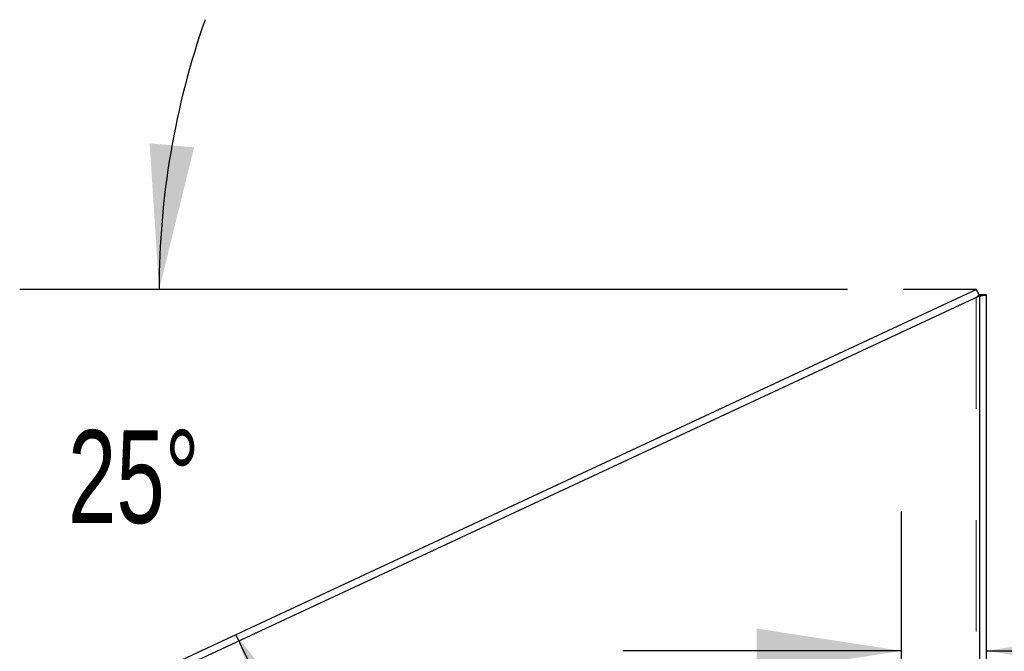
# Model space of a CAD drawing. Header units: inches. Extents: x 0.2 to 10.7, y 0.2 to 7.9.
# Tile 100 of 105: x 6.2 to 7.1, y 4.9 to 5.5. Entities that reach past the tile are written whole.
import ezdxf

# ---------------------------------------------------------------- set-up
doc = ezdxf.new("R2010")
doc.units = ezdxf.units.IN
doc.header["$MEASUREMENT"] = 0
doc.linetypes.add('HIDDEN', pattern=[0.075, 0.05, -0.025])
doc.layers.add('DIMENSIONS', color=140, linetype='Continuous')
doc.styles.add('SLDTEXTSTYLE0', font='TXT', dxfattribs={"width": 0.7})
doc.dimstyles.new('SLDDIMSTYLE4', dxfattribs={"dimtxt": 0.084961, "dimasz": 0.13, "dimexe": 0, "dimexo": 0.0625, "dimgap": 0.02124, "dimtad": 0, "dimtih": 1, "dimtoh": 1, "dimdec": 4, "dimlfac": 12, "dimzin": 12, "dimdsep": 46, "dimtxsty": 'SLDTEXTSTYLE0', "dimsah": 1, "dimcen": 0.09, "dimadec": 0, "dimazin": 3, "dimtfac": 1, "dimtdec": 0, "dimtofl": 0, "dimtmove": 0, "dimatfit": 3, "dimfxl": 0, "dimfrac": 2, "dimtolj": 1, "dimtzin": 12, "dimarcsym": 0})
doc.dimstyles.new('SLDDIMSTYLE5', dxfattribs={"dimtxt": 0.084961, "dimasz": 0.13, "dimexe": 0, "dimexo": 0.0625, "dimgap": 0.02124, "dimtad": 0, "dimtih": 1, "dimtoh": 1, "dimlfac": 12, "dimrnd": 1e-09, "dimdsep": 46, "dimtxsty": 'SLDTEXTSTYLE0', "dimsah": 1, "dimcen": 0.09, "dimadec": 0, "dimazin": 2, "dimtfac": 1, "dimtmove": 0, "dimatfit": 0, "dimfxl": 0, "dimfrac": 2, "dimtolj": 1, "dimtzin": 12, "dimarcsym": 0})

# ---------------------------------------------------------------- blocks, each defined once
blk = doc.blocks.new('_D_15')
at = {"layer": 'DIMENSIONS'}
blk.add_line((6.96722, 5.23413), (6.22502, 5.23413), dxfattribs=at)
for start, end in [(160.6956, 180), (205, 224.3044)]:
    blk.add_arc((7.0829, 5.23413), 0.73288, start, end, dxfattribs=at)
for points in [[(6.35002, 5.23413), (6.38134, 5.36187), (6.34149, 5.36538)], [(6.41868, 4.9244), (6.46642, 4.80184), (6.50105, 4.82186)]]:
    blk.add_solid(points, dxfattribs=at)
at = {"layer": 'DIMENSIONS', "insert": (6.2683, 5.10801), "char_height": 0.083333, "attachment_point": 1, "style": 'SLDTEXTSTYLE0'}
blk.add_mtext('25°', dxfattribs=at)
blk = doc.blocks.new('_D_16')
at = {"layer": 'DIMENSIONS'}
for p, q in [((7.01568, 4.75466), (7.01568, 5.03498)), ((7.01568, 4.90998), (6.76568, 4.90998)), ((7.09143, 4.90998), (7.31497, 4.90998)), ((7.4301, 4.90998), (7.40157, 4.90998)), ((7.40157, 4.90998), (7.40157, 4.77495)), ((7.68257, 4.90998), (7.7111, 4.90998)), ((7.7111, 4.90998), (7.7111, 4.77495)), ((7.40157, 4.77495), (7.4301, 4.77495)), ((7.7111, 4.77495), (7.68257, 4.77495))]:
    blk.add_line(p, q, dxfattribs=at)
for points in [[(7.01568, 4.90998), (6.88568, 4.92998), (6.88568, 4.88998)], [(7.09143, 4.90998), (7.22143, 4.88998), (7.22143, 4.92998)]]:
    blk.add_solid(points, dxfattribs=at)
at = {"layer": 'DIMENSIONS', "char_height": 0.083333, "attachment_point": 1, "style": 'SLDTEXTSTYLE0'}
for s, insert in [('0.91', (7.4301, 5.03642)), ('23.1', (7.4301, 4.88237))]:
    blk.add_mtext(s, dxfattribs=dict(at, insert=insert))

msp = doc.modelspace()

# ---------------------------------------------------------------- linework, layer by layer
at = {"color": 7, "linetype": 'Continuous', "lineweight": 25}
for p, q in [((7.0828969, 5.2341283), (6.2860876, 4.8625701)), ((6.2861753, 4.8559907), (7.0854326, 5.2286905)), ((7.0854326, 5.2286905), (7.0828969, 5.2341283)), ((7.0854326, 5.2296438), (7.0854326, 5.2286905)), ((7.0854326, 5.2296438), (7.0914326, 5.2296438)), ((7.0854326, 5.2286905), (7.0854326, 2.9101612)), ((7.0914326, 5.2296438), (7.0914326, 2.9101612))]:
    msp.add_line(p, q, dxfattribs=at)
at = {"color": 7, "linetype": 'HIDDEN', "lineweight": 18}
for p, q in [((7.0824326, 5.2272916), (7.0824326, 2.9101612)), ((7.0824326, 5.2272916), (7.0824326, 2.9101612)), ((7.0841785, 5.2286905), (7.0876701, 5.2286905)), ((7.0854326, 5.2290605), (7.0914326, 5.2290605))]:
    msp.add_line(p, q, dxfattribs=at)
for points, knots in [([(7.0824326, 5.2272916), (7.0833643, 5.2275247), (7.0842958, 5.2277579), (7.08607, 5.2282242), (7.0869124, 5.2284573), (7.0876701, 5.2286905)], [0, 0, 0, 0, 0.5, 0.5, 1, 1, 1, 1]), ([(7.0841785, 5.2286905), (7.0843612, 5.2287213), (7.0847266, 5.228783), (7.0851138, 5.2288707), (7.0852483, 5.2289276), (7.0853099, 5.2289536)], [0, 0, 0, 0, 0.35156139, 0.7031231, 1, 1, 1, 1]), ([(7.0876701, 5.2286905), (7.0888286, 5.2287522), (7.0897856, 5.2288138), (7.0910882, 5.2289372), (7.0914326, 5.2289988), (7.0914326, 5.2290605)], [0, 0, 0, 0, 0.5, 0.5, 1, 1, 1, 1])]:
    msp.add_open_spline(points, degree=3, knots=knots, dxfattribs=at)
msp.add_open_spline([(7.0841784, 5.2286905), (7.0836733, 5.2282242), (7.0830537, 5.2277579), (7.0824326, 5.2272916)], degree=3, dxfattribs=at)
at = {"color": 7, "linetype": 'Continuous', "lineweight": 25}
msp.add_open_spline([(7.0853099, 5.2289536), (7.0853233, 5.2289584), (7.085423, 5.228994), (7.0854282, 5.2290297), (7.0854326, 5.2290605)], degree=3, knots=[0, 0, 0, 0, 0.13460992, 1, 1, 1, 1], dxfattribs=at)
at = {"layer": 'DIMENSIONS'}
msp.add_line((7.0828969, 5.2341283), (7.0172166, 5.2341283), dxfattribs=at)

# ---------------------------------------------------------------- dimensions: what is measured, and where the dimension line sits
dim = msp.add_angular_dim_2l(base=(6.3603911, 5.3570082), line1=((7.0172166, 5.2341283), (7.0828969, 5.2341283)), line2=((6.279412, 4.8594572), (7.0828969, 5.2341283)), dimstyle='SLDDIMSTYLE4', dxfattribs=at)
dim.commit()
dim.dimension.update_dxf_attribs({"geometry": '_D_15', "text_midpoint": (6.3690694, 5.0681032), "dimtype": 162})
dim = msp.add_linear_dim(base=(7.0914326, 4.9099794), p1=(7.0156826, 4.7046612), p2=(7.0914326, 5.2296438), dimstyle='SLDDIMSTYLE5', dxfattribs=at)
dim.commit()
dim.dimension.update_dxf_attribs({"geometry": '_D_16', "text_midpoint": (7.5563315, 4.9099794), "dimtype": 160})

doc.saveas('drawing.dxf')
